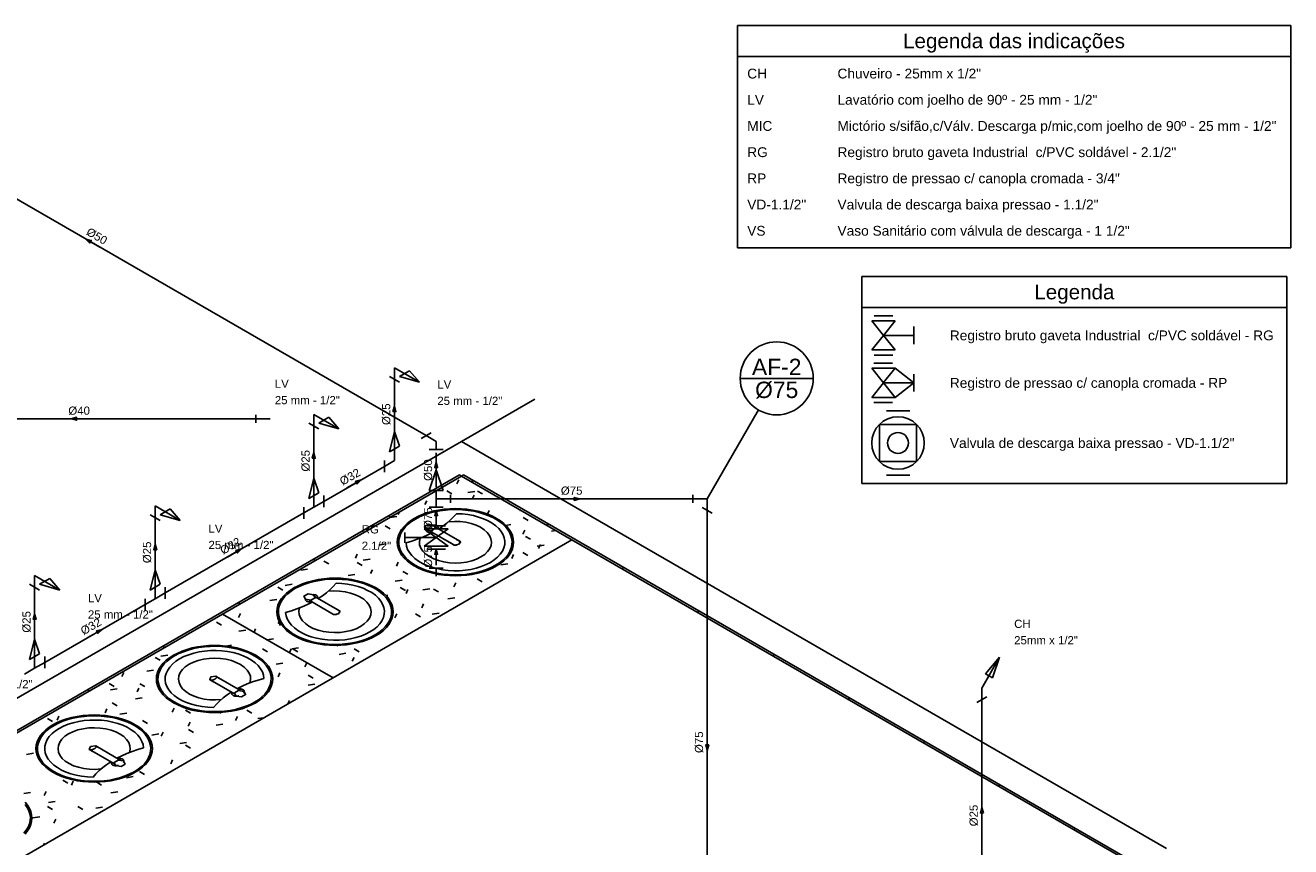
# Model space of a CAD drawing. Header units: metres. Extents: x -81 to 1042, y -541 to 334.
# Tile 4 of 130: x 361 to 379, y -527 to -515. Entities that reach past the tile are written whole.
import ezdxf
from ezdxf.enums import TextEntityAlignment as Align

# ---------------------------------------------------------------- set-up
doc = ezdxf.new("R2010")
doc.units = ezdxf.units.M
for name, color, linetype in [('AF-Colunas', 4, 'Continuous'), ('AF-Conexões', 9, 'Continuous'), ('AF-Conexões_detalhe', 9, 'Continuous'), ('AF-Indicação_coluna', 5, 'Continuous'), ('AF-Sentido_tubo', 9, 'Continuous'), ('AF-Textos_coluna', 7, 'Continuous'), ('AF-Textos_conexão', 7, 'Continuous'), ('AF-Textos_tubo', 7, 'Continuous'), ('AF-Tubos', 4, 'Continuous'), ('AF-Tubos_detalhe', 4, 'Continuous'), ('Arquitetura', 134, 'Continuous'), ('DI-Níveis', 7, 'Continuous'), ('DI-Textos', 7, 'Continuous'), ('DI-Títulos', 3, 'Continuous'), ('Simbolos', 5, 'Continuous')]:
    doc.layers.add(name, color=color, linetype=linetype)
doc.styles.add('Arial', font='arial.ttf', dxfattribs={"height": 0.025})

msp = doc.modelspace()

# ---------------------------------------------------------------- linework, layer by layer
at = {"layer": 'AF-Colunas', "linetype": 'Continuous'}
for p, q in [((370.789, -521.912), (370.789, -521.794)), ((370.993, -521.853), (370.789, -521.853)), ((370.993, -521.853), (370.993, -522.02)), ((371.065, -522.061), (370.921, -521.978))]:
    msp.add_line(p, q, dxfattribs=at)
at = {"layer": 'AF-Conexões', "linetype": 'Continuous'}
for p, q in [((364.502, -520.762), (364.502, -520.644)), ((364.706, -520.703), (364.502, -520.703)), ((366.879, -520.986), (367.023, -520.902)), ((367.096, -521.027), (366.951, -520.944)), ((367.198, -521.145), (366.993, -521.145)), ((367.096, -521.027), (367.096, -521.145)), ((366.993, -521.735), (367.096, -521.436)), ((367.198, -521.735), (367.096, -521.436)), ((366.993, -521.735), (367.198, -521.735)), ((367.096, -521.853), (367.096, -521.735)), ((367.096, -521.853), (367.3, -521.853)), ((367.096, -521.853), (367.096, -521.971)), ((367.3, -521.794), (367.3, -521.912)), ((367.198, -521.971), (366.993, -521.971)), ((366.993, -522.848), (367.198, -522.848)), ((367.096, -522.966), (367.096, -522.848))]:
    msp.add_line(p, q, dxfattribs=at)
at = {"layer": 'AF-Conexões_detalhe', "linetype": 'Continuous'}
for p, q in [((366.567, -520.178), (366.423, -520.095)), ((366.495, -519.97), (366.495, -520.137)), ((366.495, -519.97), (366.856, -520.178)), ((366.567, -520.095), (366.711, -520.012)), ((366.567, -520.095), (366.856, -520.178)), ((366.711, -520.012), (366.856, -520.178)), ((365.335, -520.64), (365.335, -520.806)), ((365.335, -520.64), (365.696, -520.848)), ((365.407, -520.848), (365.263, -520.765)), ((365.407, -520.765), (365.551, -520.681)), ((365.407, -520.765), (365.696, -520.848)), ((365.551, -520.681), (365.696, -520.848)), ((366.423, -521.178), (366.495, -520.887)), ((366.567, -521.095), (366.495, -520.887)), ((366.567, -521.095), (366.423, -521.178)), ((366.495, -521.303), (366.495, -521.137)), ((366.35, -521.303), (366.35, -521.47)), ((366.495, -521.303), (366.35, -521.387)), ((365.263, -521.848), (365.335, -521.556)), ((365.407, -521.765), (365.335, -521.556)), ((365.407, -521.765), (365.263, -521.848)), ((365.335, -521.973), (365.335, -521.806)), ((365.335, -521.973), (365.479, -521.89)), ((365.479, -521.806), (365.479, -521.973)), ((363.127, -522.165), (362.983, -522.081)), ((363.055, -521.956), (363.055, -522.123)), ((363.055, -521.956), (363.416, -522.165)), ((363.127, -522.081), (363.271, -521.998)), ((363.127, -522.081), (363.416, -522.165)), ((363.271, -521.998), (363.416, -522.165)), ((365.191, -521.973), (365.191, -522.14)), ((365.335, -521.973), (365.191, -522.056)), ((361.321, -522.956), (361.321, -523.122)), ((361.321, -522.956), (361.682, -523.164)), ((361.393, -523.081), (361.538, -522.997)), ((361.538, -522.997), (361.682, -523.164)), ((362.983, -523.165), (363.055, -522.873)), ((363.127, -523.081), (363.055, -522.873)), ((361.393, -523.164), (361.249, -523.081)), ((361.393, -523.081), (361.682, -523.164)), ((363.127, -523.081), (362.983, -523.165)), ((363.055, -523.29), (363.055, -523.123)), ((363.199, -523.123), (363.199, -523.29)), ((362.91, -523.29), (362.91, -523.456)), ((363.055, -523.29), (362.91, -523.373)), ((363.055, -523.29), (363.199, -523.206)), ((361.249, -524.164), (361.321, -523.872)), ((361.393, -524.081), (361.321, -523.872)), ((361.393, -524.081), (361.249, -524.164)), ((361.321, -524.289), (361.177, -524.372)), ((361.321, -524.289), (361.321, -524.122)), ((361.321, -524.289), (361.466, -524.206)), ((361.466, -524.122), (361.466, -524.289)), ((374.943, -524.573), (375.198, -524.131)), ((374.994, -524.367), (375.198, -524.131)), ((375.096, -524.426), (375.198, -524.131)), ((375.096, -524.426), (374.994, -524.367)), ((374.943, -524.573), (374.943, -524.74)), ((375.015, -524.698), (374.871, -524.781))]:
    msp.add_line(p, q, dxfattribs=at)
at = {"layer": 'AF-Indicação_coluna'}
for p, q in [((371.468, -520.121), (372.518, -520.121)), ((370.993, -521.853), (371.731, -520.576))]:
    msp.add_line(p, q, dxfattribs=at)
msp.add_circle((371.993, -520.121), 0.525, dxfattribs=at)
at = {"layer": 'AF-Sentido_tubo'}
for points in [[(362.259, -518.235), (362.056, -518.118)], [(366.495, -520.754), (366.495, -520.519)], [(362.079, -520.703), (361.844, -520.703)], [(365.335, -521.424), (365.335, -521.189)], [(367.096, -521.558), (367.096, -521.323)], [(365.813, -521.697), (366.017, -521.579)], [(368.927, -521.853), (369.162, -521.853)], [(367.096, -522.249), (367.096, -522.014)], [(363.055, -522.741), (363.055, -522.505)], [(364.093, -522.69), (364.297, -522.573)], [(367.096, -522.805), (367.096, -522.57)], [(361.321, -523.74), (361.321, -523.505)], [(362.086, -523.848), (362.29, -523.731)], [(370.993, -525.236), (370.993, -525.471)], [(374.943, -526.524), (374.943, -526.289)]]:
    msp.add_lwpolyline(points, dxfattribs=at)
for points in [[(362.056, -518.118), (362.114, -518.177), (362.136, -518.139)], [(366.495, -520.519), (366.473, -520.599), (366.516, -520.599)], [(361.844, -520.703), (361.924, -520.724), (361.924, -520.681)], [(365.335, -521.189), (365.313, -521.269), (365.356, -521.269)], [(367.096, -521.323), (367.074, -521.403), (367.117, -521.403)], [(366.017, -521.579), (365.936, -521.601), (365.958, -521.638)], [(369.162, -521.853), (369.082, -521.832), (369.082, -521.875)], [(367.096, -522.014), (367.074, -522.094), (367.117, -522.094)], [(363.055, -522.505), (363.033, -522.586), (363.076, -522.586)], [(364.297, -522.573), (364.216, -522.594), (364.238, -522.631)], [(367.096, -522.57), (367.074, -522.65), (367.117, -522.65)], [(361.321, -523.505), (361.3, -523.585), (361.343, -523.585)], [(362.29, -523.731), (362.209, -523.752), (362.231, -523.789)], [(370.993, -525.471), (371.015, -525.39), (370.972, -525.39)], [(374.943, -526.289), (374.922, -526.369), (374.965, -526.369)]]:
    msp.add_lwpolyline(points, close=True, dxfattribs=at)
at = {"layer": 'AF-Tubos'}
for p, q in [((366.951, -520.944), (357.364, -515.409)), ((364.539, -520.703), (359.383, -520.703)), ((367.096, -521.686), (367.096, -521.194)), ((367.096, -522.243), (367.096, -522.02)), ((367.096, -522.799), (367.096, -522.576))]:
    msp.add_line(p, q, dxfattribs=at)
at = {"layer": 'AF-Tubos_detalhe'}
for p, q in [((366.495, -521.137), (366.495, -520.137)), ((365.335, -521.806), (365.335, -520.806)), ((365.479, -521.89), (366.35, -521.387)), ((367.262, -521.853), (370.827, -521.853)), ((363.199, -523.206), (365.191, -522.056)), ((370.993, -522.02), (370.993, -528.687)), ((363.055, -523.123), (363.055, -522.123)), ((361.321, -524.122), (361.321, -523.122)), ((361.466, -524.206), (362.91, -523.373)), ((374.943, -528.004), (374.943, -524.74))]:
    msp.add_line(p, q, dxfattribs=at)
at = {"layer": 'Arquitetura'}
for p, q in [((367.459, -521.027), (368.513, -520.418)), ((367.459, -521.027), (347.512, -532.543)), ((377.598, -526.88), (367.459, -521.027)), ((348.349, -532.527), (367.43, -521.51)), ((348.378, -532.543), (367.459, -521.527)), ((367.43, -521.51), (367.459, -521.527)), ((367.459, -521.527), (367.488, -521.51)), ((367.459, -521.527), (377.159, -527.127)), ((377.189, -527.111), (367.488, -521.51)), ((367.319, -521.782), (367.247, -521.74)), ((367.421, -521.581), (367.394, -521.638)), ((367.552, -521.763), (367.65, -521.747)), ((367.601, -521.609), (367.63, -521.592)), ((367.761, -521.783), (367.689, -521.742)), ((366.96, -521.881), (366.934, -521.937)), ((367.64, -521.801), (367.614, -521.857)), ((366.412, -522.098), (366.441, -522.115)), ((366.429, -522.122), (366.528, -522.107)), ((366.564, -522.044), (366.547, -522.08)), ((367.029, -522.029), (367.127, -522.014)), ((367.859, -522.022), (367.834, -522.075)), ((368.209, -521.96), (368.204, -521.968)), ((368.292, -522.019), (368.308, -522.017)), ((366.436, -522.285), (366.364, -522.243)), ((367.437, -522.464), (367.087, -522.262)), ((368.097, -522.235), (368.171, -522.223)), ((368.419, -522.163), (368.347, -522.122)), ((368.684, -522.234), (368.713, -522.217)), ((358.684, -528.427), (369.047, -522.443)), ((365.989, -522.376), (366.004, -522.373)), ((367.35, -522.514), (367, -522.312)), ((368.369, -522.306), (368.343, -522.363)), ((368.451, -522.435), (368.379, -522.393)), ((368.752, -522.319), (368.814, -522.309)), ((365.961, -522.651), (365.934, -522.707)), ((366.27, -522.517), (366.369, -522.502)), ((368.209, -522.652), (368.182, -522.709)), ((368.416, -522.668), (368.344, -522.627)), ((368.549, -522.536), (368.647, -522.521)), ((368.595, -522.512), (368.569, -522.568)), ((365.329, -522.723), (365.359, -522.74)), ((365.553, -522.788), (365.48, -522.747)), ((366.029, -522.81), (365.957, -522.768)), ((366.047, -522.737), (366.145, -522.722)), ((366.55, -522.764), (366.524, -522.821)), ((368.025, -522.802), (368.124, -522.787)), ((365.148, -522.877), (365.247, -522.862)), ((365.828, -522.957), (365.926, -522.942)), ((366.179, -522.872), (366.153, -522.929)), ((366.507, -523.037), (366.606, -523.022)), ((366.69, -522.938), (366.618, -522.897)), ((367.755, -523.047), (367.683, -523.005)), ((369.766, -522.859), (369.795, -522.842)), ((364.891, -523.167), (364.819, -523.125)), ((364.924, -523.097), (365.024, -523.082)), ((366.653, -523.17), (366.58, -523.128)), ((366.689, -523.159), (366.662, -523.216)), ((366.903, -523.162), (367.002, -523.147)), ((367.129, -523.192), (367.056, -523.15)), ((367.376, -523.062), (367.349, -523.119)), ((364.247, -523.348), (364.276, -523.365)), ((364.705, -523.316), (364.804, -523.301)), ((365.619, -523.514), (365.269, -523.312)), ((365.705, -523.464), (365.355, -523.262)), ((366.372, -523.243), (366.402, -523.239)), ((366.915, -523.362), (366.889, -523.419)), ((367.264, -523.292), (367.362, -523.276)), ((365.612, -524.427), (364.024, -523.51)), ((364.281, -523.502), (364.254, -523.558)), ((366.528, -523.505), (366.502, -523.562)), ((366.872, -523.55), (366.799, -523.508)), ((367.04, -523.512), (367.139, -523.496)), ((370.849, -523.484), (370.878, -523.467)), ((364.008, -523.67), (363.936, -523.628)), ((364.259, -523.757), (364.358, -523.742)), ((364.499, -523.723), (364.477, -523.772)), ((364.866, -523.659), (364.816, -523.63)), ((364.857, -523.644), (364.844, -523.673)), ((364.477, -523.772), (364.473, -523.78)), ((364.655, -523.882), (364.664, -523.88)), ((364.663, -523.879), (364.757, -523.864)), ((363.137, -524.117), (363.236, -524.101)), ((363.164, -523.973), (363.194, -523.99)), ((364.076, -523.971), (364.154, -523.959)), ((364.669, -524.052), (364.597, -524.01)), ((364.984, -524.064), (364.982, -524.068)), ((365.008, -524.012), (364.984, -524.064)), ((365.019, -524.009), (365.117, -523.994)), ((365.108, -524.052), (365.036, -524.01)), ((365.675, -523.959), (365.669, -523.97)), ((365.699, -524.09), (365.797, -524.074)), ((365.989, -524.053), (365.916, -524.012)), ((371.931, -524.109), (371.96, -524.092)), ((363.124, -524.173), (363.053, -524.132)), ((364.792, -524.231), (364.891, -524.216)), ((365.236, -524.212), (365.209, -524.27)), ((365.915, -524.132), (365.889, -524.189)), ((362.602, -524.352), (362.575, -524.408)), ((362.934, -524.333), (363.032, -524.318)), ((363.844, -524.456), (364.194, -524.658)), ((363.93, -524.406), (364.28, -524.608)), ((364.848, -524.357), (364.821, -524.414)), ((365.327, -524.432), (365.255, -524.39)), ((362.082, -524.598), (362.111, -524.615)), ((362.464, -524.552), (362.391, -524.51)), ((362.41, -524.6), (362.509, -524.584)), ((362.82, -524.573), (362.794, -524.63)), ((362.905, -524.553), (362.833, -524.512)), ((365.253, -524.531), (365.351, -524.516)), ((362.507, -524.83), (362.434, -524.788)), ((362.771, -524.729), (362.869, -524.714)), ((364.985, -524.752), (364.963, -524.802)), ((365.053, -524.747), (365.058, -524.747)), ((373.014, -524.734), (373.043, -524.717)), ((361.58, -525.055), (361.508, -525.013)), ((361.669, -524.976), (361.643, -525.033)), ((362.359, -524.873), (362.334, -524.93)), ((362.548, -524.949), (362.646, -524.934)), ((363.328, -524.864), (363.301, -524.921)), ((363.564, -524.933), (363.491, -524.892)), ((364.005, -524.935), (363.987, -524.924)), ((364.236, -524.982), (364.209, -525.04)), ((364.444, -524.935), (364.372, -524.893)), ((364.53, -525.013), (364.619, -525)), ((362.946, -525.083), (362.874, -525.042)), ((363.556, -525.063), (363.53, -525.12)), ((363.607, -525.212), (363.534, -525.17)), ((363.93, -525.107), (364.029, -525.091)), ((363.008, -525.249), (363.106, -525.234)), ((363.167, -525.21), (363.14, -525.267)), ((363.408, -525.372), (363.506, -525.357)), ((374.096, -525.359), (374.125, -525.342)), ((361.205, -525.527), (361.304, -525.512)), ((362.112, -525.456), (362.462, -525.658)), ((362.199, -525.406), (362.549, -525.608)), ((363.56, -525.438), (363.489, -525.397)), ((363.304, -525.605), (363.279, -525.662)), ((361.797, -525.94), (361.724, -525.898)), ((361.877, -525.913), (361.85, -525.971)), ((362.284, -525.968), (362.213, -525.927)), ((362.535, -525.879), (362.53, -525.89)), ((362.641, -525.862), (362.74, -525.847)), ((362.899, -525.817), (362.828, -525.775)), ((363.271, -525.778), (363.269, -525.777)), ((361.163, -526.091), (361.261, -526.076)), ((361.486, -526.063), (361.459, -526.12)), ((362.418, -526.082), (362.517, -526.067)), ((362.774, -526.055), (362.769, -526.068)), ((375.179, -525.984), (375.208, -525.967)), ((361.578, -526.32), (361.505, -526.278)), ((361.519, -526.221), (361.618, -526.206)), ((362.016, -526.32), (361.944, -526.278)), ((362.199, -526.302), (362.297, -526.286)), ((361.295, -526.441), (361.394, -526.426)), ((361.624, -526.457), (361.598, -526.515)), ((376.261, -526.609), (376.29, -526.592)), ((361.464, -526.804), (361.452, -526.828))]:
    msp.add_line(p, q, dxfattribs=at)
for points in [[(367.964, -522.135), (367.904, -522.103), (367.838, -522.075), (367.767, -522.051), (367.693, -522.031), (367.615, -522.014), (367.536, -522.003), (367.454, -521.996), (367.373, -521.994), (367.29, -521.996), (367.209, -522.003), (367.129, -522.014), (367.053, -522.031), (366.978, -522.051), (366.908, -522.075), (366.842, -522.103), (366.781, -522.135), (366.726, -522.171), (366.677, -522.208), (366.634, -522.249), (366.599, -522.292), (366.572, -522.337), (366.552, -522.382), (366.539, -522.43), (366.536, -522.477), (366.539, -522.524), (366.552, -522.571), (366.572, -522.617), (366.599, -522.662), (366.634, -522.705), (366.677, -522.745), (366.726, -522.783), (366.781, -522.818)], [(367.949, -522.809), (368.004, -522.774), (368.053, -522.736), (368.094, -522.695), (368.129, -522.652), (368.156, -522.607), (368.174, -522.56), (368.185, -522.512), (368.187, -522.465), (368.181, -522.417), (368.166, -522.371), (368.144, -522.325), (368.113, -522.281), (368.074, -522.238), (368.029, -522.198), (367.977, -522.162), (367.919, -522.128), (367.854, -522.097), (367.786, -522.072), (367.713, -522.05), (367.636, -522.032), (367.557, -522.019), (367.475, -522.011), (367.394, -522.007), (367.311, -522.008), (367.229, -522.014), (367.149, -522.025), (367.07, -522.04), (366.995, -522.06), (366.924, -522.084), (366.858, -522.112), (366.797, -522.144)], [(367.132, -522.287), (367.192, -522.247), (367.249, -522.205), (367.299, -522.161), (367.346, -522.114), (367.388, -522.067)], [(367.875, -522.767), (367.93, -522.732), (367.978, -522.692), (368.017, -522.65), (368.048, -522.605), (368.069, -522.559), (368.081, -522.512), (368.083, -522.464), (368.075, -522.416), (368.059, -522.369), (368.032, -522.324), (367.997, -522.281), (367.953, -522.24), (367.901, -522.202), (367.842, -522.169), (367.777, -522.139), (367.706, -522.115), (367.63, -522.095), (367.552, -522.08), (367.47, -522.071), (367.388, -522.067)], [(366.797, -522.144), (366.741, -522.18), (366.693, -522.218), (366.651, -522.259), (366.616, -522.302), (366.589, -522.347), (366.571, -522.394), (366.56, -522.441), (366.559, -522.489), (366.564, -522.537), (366.579, -522.583), (366.602, -522.629), (366.633, -522.673), (366.671, -522.716), (366.716, -522.755), (366.769, -522.792), (366.827, -522.826), (366.89, -522.856), (366.959, -522.882), (367.033, -522.904), (367.109, -522.922), (367.189, -522.935), (367.269, -522.943), (367.352, -522.947), (367.434, -522.946), (367.516, -522.94), (367.597, -522.929), (367.674, -522.913), (367.749, -522.894), (367.821, -522.87), (367.888, -522.842), (367.949, -522.809)], [(366.781, -522.818), (366.842, -522.851), (366.908, -522.878), (366.978, -522.903), (367.053, -522.923), (367.129, -522.939), (367.209, -522.951), (367.29, -522.957), (367.373, -522.96), (367.454, -522.957), (367.536, -522.951), (367.615, -522.939), (367.693, -522.923), (367.767, -522.903), (367.838, -522.878), (367.904, -522.851), (367.964, -522.818), (368.019, -522.783), (368.069, -522.745), (368.111, -522.705), (368.146, -522.662), (368.174, -522.617), (368.194, -522.571), (368.205, -522.524), (368.209, -522.477), (368.205, -522.43), (368.194, -522.382), (368.174, -522.337), (368.146, -522.292), (368.111, -522.249), (368.069, -522.208), (368.019, -522.171), (367.964, -522.135)], [(366.863, -522.421), (366.854, -522.467), (366.858, -522.516), (366.875, -522.562), (366.904, -522.607), (366.946, -522.647), (366.999, -522.684), (367.06, -522.716), (367.129, -522.742), (367.205, -522.761), (367.285, -522.772), (367.368, -522.777), (367.449, -522.773), (367.53, -522.762), (367.606, -522.744), (367.677, -522.72), (367.739, -522.689), (367.794, -522.652), (367.836, -522.612), (367.867, -522.567), (367.886, -522.522), (367.892, -522.474), (367.884, -522.427), (367.864, -522.38), (367.831, -522.337), (367.787, -522.297), (367.732, -522.261), (367.669, -522.231), (367.597, -522.207), (367.52, -522.19), (367.439, -522.18), (367.357, -522.177), (367.275, -522.182)], [(367.064, -522.232), (366.984, -522.219), (366.927, -522.252), (366.948, -522.298)], [(366.947, -522.289), (366.946, -522.294), (366.945, -522.299), (366.946, -522.304), (366.949, -522.309), (366.952, -522.314), (366.956, -522.319), (366.963, -522.323)], [(366.948, -522.298), (367.027, -522.311), (367.084, -522.277), (367.064, -522.232)], [(367.107, -522.24), (367.099, -522.237), (367.091, -522.234), (367.083, -522.232), (367.074, -522.231), (367.064, -522.23), (367.055, -522.231), (367.047, -522.231)], [(367.114, -522.288), (367.118, -522.284), (367.12, -522.28), (367.122, -522.275), (367.123, -522.27), (367.124, -522.265), (367.123, -522.259), (367.121, -522.254), (367.118, -522.249), (367.113, -522.244), (367.107, -522.24)], [(366.662, -522.486), (366.745, -522.462), (366.824, -522.435), (366.902, -522.405), (366.975, -522.372), (367.045, -522.337)], [(366.963, -522.323), (366.969, -522.327), (366.978, -522.33), (366.987, -522.332), (366.996, -522.332), (367.005, -522.333), (367.014, -522.332), (367.023, -522.332), (367.031, -522.331), (367.039, -522.33), (367.046, -522.328)], [(367.35, -522.514), (367.355, -522.516), (367.36, -522.517), (367.365, -522.518), (367.37, -522.518), (367.376, -522.517), (367.381, -522.517), (367.386, -522.517), (367.39, -522.515), (367.394, -522.514), (367.398, -522.513), (367.401, -522.512), (367.404, -522.511), (367.407, -522.51), (367.409, -522.508), (367.412, -522.507), (367.414, -522.506), (367.417, -522.505), (367.419, -522.503), (367.421, -522.502), (367.424, -522.501), (367.425, -522.5), (367.427, -522.498), (367.429, -522.497), (367.431, -522.495), (367.434, -522.493), (367.435, -522.492), (367.437, -522.489), (367.439, -522.487), (367.441, -522.484), (367.442, -522.482), (367.444, -522.479), (367.444, -522.476), (367.444, -522.472), (367.443, -522.469), (367.44, -522.467), (367.437, -522.464)], [(367.424, -522.507), (367.442, -522.466), (367.389, -522.437)], [(366.662, -522.486), (366.669, -522.533), (366.685, -522.58), (366.71, -522.626), (366.745, -522.669), (366.788, -522.71), (366.839, -522.748), (366.898, -522.782), (366.962, -522.812), (367.033, -522.837), (367.108, -522.857), (367.186, -522.872), (367.268, -522.882), (367.35, -522.887), (367.433, -522.886), (367.515, -522.879), (367.595, -522.867), (367.672, -522.849), (367.745, -522.827), (367.814, -522.799), (367.875, -522.767)], [(367.302, -522.487), (367.353, -522.517), (367.424, -522.507)], [(366.233, -523.135), (366.172, -523.103), (366.105, -523.075), (366.035, -523.051), (365.961, -523.031), (365.884, -523.014), (365.804, -523.003), (365.723, -522.996), (365.64, -522.994), (365.559, -522.996), (365.478, -523.003), (365.398, -523.014), (365.32, -523.031), (365.246, -523.051), (365.175, -523.075), (365.109, -523.103), (365.049, -523.135), (364.994, -523.171), (364.944, -523.208), (364.903, -523.249), (364.868, -523.292), (364.839, -523.337), (364.819, -523.382), (364.808, -523.43), (364.804, -523.477), (364.808, -523.524), (364.819, -523.571), (364.839, -523.617), (364.868, -523.662), (364.903, -523.705), (364.944, -523.745), (364.994, -523.783), (365.049, -523.818)], [(366.217, -523.809), (366.272, -523.774), (366.321, -523.736), (366.363, -523.695), (366.397, -523.652), (366.424, -523.607), (366.443, -523.56), (366.453, -523.512), (366.455, -523.465), (366.449, -523.417), (366.434, -523.371), (366.411, -523.325), (366.381, -523.281), (366.343, -523.238), (366.297, -523.198), (366.245, -523.162), (366.187, -523.128), (366.123, -523.097), (366.054, -523.072), (365.981, -523.05), (365.904, -523.032), (365.824, -523.019), (365.744, -523.011), (365.661, -523.007), (365.579, -523.008), (365.497, -523.014), (365.417, -523.025), (365.339, -523.04), (365.264, -523.06), (365.193, -523.084), (365.126, -523.112), (365.064, -523.144)], [(365.064, -523.144), (365.009, -523.18), (364.96, -523.218), (364.919, -523.259), (364.884, -523.302), (364.858, -523.347), (364.839, -523.394), (364.829, -523.441), (364.826, -523.489), (364.833, -523.537), (364.847, -523.583), (364.87, -523.629), (364.9, -523.673), (364.939, -523.716), (364.984, -523.755), (365.036, -523.792), (365.094, -523.826), (365.159, -523.856), (365.228, -523.882), (365.3, -523.904), (365.377, -523.922), (365.456, -523.935), (365.538, -523.943), (365.62, -523.947), (365.703, -523.946), (365.784, -523.94), (365.864, -523.929), (365.943, -523.913), (366.018, -523.894), (366.089, -523.87), (366.155, -523.842), (366.217, -523.809)], [(365.049, -523.818), (365.109, -523.851), (365.175, -523.878), (365.246, -523.903), (365.32, -523.923), (365.398, -523.939), (365.478, -523.951), (365.559, -523.957), (365.64, -523.96), (365.723, -523.957), (365.804, -523.951), (365.884, -523.939), (365.961, -523.923), (366.035, -523.903), (366.105, -523.878), (366.172, -523.851), (366.233, -523.818), (366.288, -523.783), (366.336, -523.745), (366.379, -523.705), (366.414, -523.662), (366.441, -523.617), (366.461, -523.571), (366.474, -523.524), (366.478, -523.477), (366.474, -523.43), (366.461, -523.382), (366.441, -523.337), (366.414, -523.292), (366.379, -523.249), (366.336, -523.208), (366.288, -523.171), (366.233, -523.135)], [(365.131, -523.421), (365.122, -523.467), (365.126, -523.516), (365.143, -523.562), (365.173, -523.607), (365.214, -523.647), (365.266, -523.684), (365.328, -523.716), (365.398, -523.742), (365.474, -523.761), (365.554, -523.772), (365.635, -523.777), (365.718, -523.773), (365.798, -523.762), (365.874, -523.744), (365.945, -523.72), (366.008, -523.689), (366.061, -523.652), (366.104, -523.612), (366.135, -523.567), (366.154, -523.522), (366.159, -523.474), (366.152, -523.427), (366.132, -523.38), (366.099, -523.337), (366.055, -523.297), (366, -523.261), (365.936, -523.231), (365.865, -523.207), (365.788, -523.19), (365.707, -523.18), (365.625, -523.177), (365.543, -523.182)], [(365.399, -523.287), (365.46, -523.247), (365.516, -523.205), (365.568, -523.161), (365.614, -523.114), (365.655, -523.067)], [(366.143, -523.767), (366.199, -523.732), (366.246, -523.692), (366.285, -523.65), (366.315, -523.605), (366.337, -523.559), (366.349, -523.512), (366.351, -523.464), (366.344, -523.416), (366.326, -523.369), (366.3, -523.324), (366.264, -523.281), (366.221, -523.24), (366.169, -523.202), (366.11, -523.169), (366.044, -523.139), (365.974, -523.115), (365.899, -523.095), (365.819, -523.08), (365.739, -523.071), (365.655, -523.067)], [(364.93, -523.486), (365.013, -523.462), (365.093, -523.435), (365.169, -523.405), (365.243, -523.372), (365.313, -523.337)], [(365.331, -523.232), (365.253, -523.219), (365.194, -523.252), (365.216, -523.298)], [(365.215, -523.289), (365.214, -523.294), (365.214, -523.299), (365.214, -523.304), (365.216, -523.309), (365.219, -523.314), (365.224, -523.319), (365.23, -523.323)], [(365.216, -523.298), (365.294, -523.311), (365.353, -523.277), (365.331, -523.232)], [(365.23, -523.323), (365.238, -523.327), (365.246, -523.33), (365.254, -523.332), (365.264, -523.332), (365.273, -523.333), (365.282, -523.332), (365.29, -523.332), (365.299, -523.331), (365.307, -523.33), (365.314, -523.328)], [(365.374, -523.24), (365.368, -523.237), (365.359, -523.234), (365.35, -523.232), (365.342, -523.231), (365.333, -523.23), (365.324, -523.231), (365.315, -523.231)], [(365.383, -523.288), (365.385, -523.284), (365.388, -523.28), (365.39, -523.275), (365.391, -523.27), (365.391, -523.265), (365.391, -523.259), (365.389, -523.254), (365.385, -523.249), (365.381, -523.244), (365.374, -523.24)], [(364.93, -523.486), (364.937, -523.533), (364.953, -523.58), (364.979, -523.626), (365.013, -523.669), (365.056, -523.71), (365.107, -523.748), (365.165, -523.782), (365.23, -523.812), (365.3, -523.837), (365.375, -523.857), (365.454, -523.872), (365.535, -523.882), (365.618, -523.887), (365.701, -523.886), (365.783, -523.879), (365.863, -523.867), (365.94, -523.849), (366.014, -523.827), (366.081, -523.799), (366.143, -523.767)], [(365.57, -523.487), (365.621, -523.517), (365.692, -523.507)], [(365.619, -523.514), (365.623, -523.516), (365.628, -523.517), (365.633, -523.518), (365.639, -523.518), (365.644, -523.517), (365.649, -523.517), (365.654, -523.517), (365.658, -523.515), (365.662, -523.514), (365.665, -523.513), (365.669, -523.512), (365.672, -523.511), (365.674, -523.51), (365.678, -523.508), (365.68, -523.507), (365.683, -523.506), (365.684, -523.505), (365.687, -523.503), (365.689, -523.502), (365.691, -523.501), (365.694, -523.5), (365.695, -523.498), (365.697, -523.497), (365.699, -523.495), (365.701, -523.493), (365.704, -523.492), (365.705, -523.489), (365.707, -523.487), (365.709, -523.484), (365.71, -523.482), (365.711, -523.479), (365.712, -523.476), (365.712, -523.472), (365.71, -523.469), (365.709, -523.467), (365.705, -523.464)], [(365.692, -523.507), (365.71, -523.466), (365.657, -523.437)], [(364.5, -524.102), (364.439, -524.07), (364.374, -524.042), (364.303, -524.017), (364.229, -523.997), (364.151, -523.981), (364.072, -523.97), (363.99, -523.962), (363.909, -523.96), (363.826, -523.962), (363.745, -523.97), (363.665, -523.981), (363.588, -523.997), (363.514, -524.017), (363.444, -524.042), (363.378, -524.07), (363.317, -524.102), (363.261, -524.137), (363.213, -524.175), (363.17, -524.216), (363.135, -524.258), (363.108, -524.303), (363.088, -524.349), (363.075, -524.396), (363.071, -524.443), (363.075, -524.491), (363.088, -524.537), (363.108, -524.584), (363.135, -524.628), (363.17, -524.672), (363.213, -524.712), (363.261, -524.75), (363.317, -524.785)], [(363.333, -524.111), (363.277, -524.147), (363.229, -524.185), (363.186, -524.226), (363.152, -524.269), (363.125, -524.314), (363.107, -524.361), (363.096, -524.407), (363.094, -524.456), (363.1, -524.503), (363.115, -524.55), (363.138, -524.596), (363.169, -524.64), (363.206, -524.682), (363.252, -524.722), (363.304, -524.759), (363.362, -524.792), (363.426, -524.822), (363.495, -524.849), (363.569, -524.871), (363.645, -524.888), (363.724, -524.902), (363.805, -524.91), (363.888, -524.913), (363.97, -524.912), (364.052, -524.907), (364.133, -524.896), (364.21, -524.88), (364.285, -524.86), (364.357, -524.836), (364.423, -524.808), (364.484, -524.776)], [(363.317, -524.785), (363.378, -524.817), (363.444, -524.845), (363.514, -524.87), (363.588, -524.89), (363.665, -524.906), (363.745, -524.917), (363.826, -524.924), (363.909, -524.927), (363.99, -524.924), (364.072, -524.917), (364.151, -524.906), (364.229, -524.89), (364.303, -524.87), (364.374, -524.845), (364.439, -524.817), (364.5, -524.785), (364.555, -524.75), (364.604, -524.712), (364.646, -524.672), (364.682, -524.628), (364.709, -524.584), (364.729, -524.537), (364.741, -524.491), (364.745, -524.443), (364.741, -524.396), (364.729, -524.349), (364.709, -524.303), (364.682, -524.258), (364.646, -524.216), (364.604, -524.175), (364.555, -524.137), (364.5, -524.102)], [(364.484, -524.776), (364.539, -524.741), (364.589, -524.702), (364.63, -524.661), (364.664, -524.618), (364.691, -524.572), (364.71, -524.527), (364.72, -524.479), (364.723, -524.432), (364.716, -524.384), (364.702, -524.337), (364.679, -524.292), (364.649, -524.247), (364.61, -524.205), (364.565, -524.165), (364.513, -524.128), (364.454, -524.094), (364.39, -524.064), (364.322, -524.038), (364.249, -524.016), (364.172, -523.998), (364.093, -523.985), (364.011, -523.977), (363.929, -523.973), (363.847, -523.975), (363.764, -523.981), (363.684, -523.992), (363.606, -524.007), (363.531, -524.027), (363.46, -524.051), (363.394, -524.079), (363.333, -524.111)], [(364.619, -524.435), (364.612, -524.387), (364.596, -524.34), (364.57, -524.295), (364.536, -524.251), (364.493, -524.21), (364.442, -524.172), (364.384, -524.138), (364.319, -524.108), (364.249, -524.083), (364.174, -524.062), (364.094, -524.047), (364.014, -524.037), (363.931, -524.033), (363.848, -524.035), (363.766, -524.042), (363.686, -524.054), (363.609, -524.072), (363.536, -524.094), (363.468, -524.122), (363.406, -524.153)], [(363.406, -524.153), (363.351, -524.189), (363.304, -524.228), (363.264, -524.271), (363.234, -524.315), (363.212, -524.362), (363.2, -524.408), (363.198, -524.457), (363.205, -524.504), (363.223, -524.551), (363.249, -524.597), (363.284, -524.64), (363.329, -524.681), (363.38, -524.717), (363.439, -524.752), (363.504, -524.781), (363.575, -524.806), (363.65, -524.826), (363.729, -524.841), (363.811, -524.85), (363.894, -524.853)], [(364.418, -524.5), (364.427, -524.452), (364.423, -524.405), (364.406, -524.358), (364.376, -524.314), (364.335, -524.272), (364.283, -524.236), (364.221, -524.204), (364.151, -524.178), (364.076, -524.16), (363.996, -524.148), (363.914, -524.144), (363.831, -524.147), (363.751, -524.158), (363.674, -524.176), (363.604, -524.201), (363.541, -524.232), (363.488, -524.267), (363.445, -524.308), (363.414, -524.352), (363.395, -524.399), (363.389, -524.447), (363.397, -524.494), (363.417, -524.54), (363.449, -524.584), (363.494, -524.624), (363.549, -524.66), (363.613, -524.69), (363.684, -524.713), (363.761, -524.731), (363.842, -524.741), (363.924, -524.743), (364.006, -524.737)], [(363.857, -524.414), (363.839, -524.455), (363.892, -524.484)], [(363.844, -524.456), (363.848, -524.458), (363.853, -524.459), (363.859, -524.46), (363.864, -524.46), (363.869, -524.46), (363.874, -524.459), (363.879, -524.458), (363.883, -524.457), (363.887, -524.456), (363.891, -524.455), (363.894, -524.454), (363.897, -524.452), (363.9, -524.452), (363.903, -524.451), (363.905, -524.449), (363.908, -524.448), (363.91, -524.447), (363.912, -524.446), (363.914, -524.444), (363.916, -524.443), (363.919, -524.442), (363.92, -524.44), (363.923, -524.438), (363.924, -524.437), (363.926, -524.435), (363.929, -524.433), (363.93, -524.431), (363.932, -524.429), (363.934, -524.427), (363.935, -524.423), (363.936, -524.421), (363.937, -524.417), (363.937, -524.415), (363.936, -524.412), (363.934, -524.408), (363.93, -524.406)], [(363.979, -524.434), (363.929, -524.403), (363.857, -524.414)], [(364.619, -524.435), (364.536, -524.459), (364.456, -524.486), (364.379, -524.515), (364.306, -524.547), (364.236, -524.582)], [(364.149, -524.632), (364.089, -524.673), (364.033, -524.716), (363.981, -524.76), (363.935, -524.806), (363.894, -524.853)], [(364.159, -524.646), (364.158, -524.651), (364.158, -524.656), (364.159, -524.662), (364.16, -524.667), (364.164, -524.672), (364.169, -524.676), (364.174, -524.68)], [(364.333, -524.622), (364.254, -524.61), (364.196, -524.643), (364.218, -524.688)], [(364.218, -524.688), (364.296, -524.701), (364.354, -524.667), (364.333, -524.622)], [(364.319, -524.597), (364.311, -524.593), (364.304, -524.591), (364.294, -524.589), (364.285, -524.587), (364.276, -524.587), (364.268, -524.587), (364.259, -524.588)], [(364.327, -524.645), (364.329, -524.641), (364.332, -524.637), (364.334, -524.632), (364.335, -524.627), (364.335, -524.622), (364.334, -524.617), (364.333, -524.611), (364.329, -524.606), (364.324, -524.601), (364.319, -524.597)], [(364.174, -524.68), (364.182, -524.684), (364.189, -524.687), (364.199, -524.688), (364.208, -524.69), (364.217, -524.69), (364.226, -524.69), (364.234, -524.689), (364.243, -524.688), (364.25, -524.687), (364.258, -524.685)], [(362.768, -525.102), (362.707, -525.07), (362.641, -525.042), (362.571, -525.017), (362.497, -524.997), (362.419, -524.981), (362.339, -524.97), (362.259, -524.962), (362.176, -524.96), (362.094, -524.962), (362.013, -524.97), (361.934, -524.981), (361.856, -524.997), (361.782, -525.017), (361.711, -525.042), (361.645, -525.07), (361.584, -525.102), (361.529, -525.137), (361.48, -525.175), (361.439, -525.216), (361.403, -525.258), (361.375, -525.303), (361.355, -525.349), (361.344, -525.396), (361.339, -525.443), (361.344, -525.491), (361.355, -525.537), (361.375, -525.584), (361.403, -525.628), (361.439, -525.672), (361.48, -525.712), (361.529, -525.75), (361.584, -525.785)], [(362.752, -525.776), (362.808, -525.741), (362.856, -525.702), (362.899, -525.661), (362.933, -525.618), (362.959, -525.572), (362.978, -525.527), (362.989, -525.479), (362.99, -525.432), (362.984, -525.384), (362.969, -525.337), (362.947, -525.292), (362.916, -525.247), (362.879, -525.205), (362.833, -525.165), (362.781, -525.128), (362.723, -525.094), (362.659, -525.064), (362.589, -525.038), (362.516, -525.016), (362.439, -524.998), (362.36, -524.985), (362.279, -524.977), (362.197, -524.973), (362.114, -524.975), (362.033, -524.981), (361.952, -524.992), (361.874, -525.007), (361.799, -525.027), (361.728, -525.051), (361.662, -525.079), (361.6, -525.111)], [(361.6, -525.111), (361.545, -525.147), (361.496, -525.185), (361.454, -525.226), (361.42, -525.269), (361.394, -525.314), (361.374, -525.361), (361.364, -525.407), (361.362, -525.456), (361.369, -525.503), (361.383, -525.55), (361.405, -525.596), (361.436, -525.64), (361.474, -525.682), (361.519, -525.722), (361.572, -525.759), (361.63, -525.792), (361.694, -525.822), (361.763, -525.849), (361.836, -525.871), (361.913, -525.888), (361.992, -525.902), (362.074, -525.91), (362.156, -525.913), (362.238, -525.912), (362.32, -525.907), (362.4, -525.896), (362.479, -525.88), (362.554, -525.86), (362.624, -525.836), (362.691, -525.808), (362.752, -525.776)], [(361.674, -525.153), (361.619, -525.189), (361.571, -525.228), (361.532, -525.271), (361.501, -525.315), (361.48, -525.362), (361.469, -525.408), (361.466, -525.457), (361.474, -525.504), (361.49, -525.551), (361.517, -525.597), (361.552, -525.64), (361.596, -525.681), (361.648, -525.717), (361.707, -525.752), (361.772, -525.781), (361.843, -525.806), (361.919, -525.826), (361.997, -525.841), (362.079, -525.85), (362.161, -525.853)], [(361.584, -525.785), (361.645, -525.817), (361.711, -525.845), (361.782, -525.87), (361.856, -525.89), (361.934, -525.906), (362.013, -525.917), (362.094, -525.924), (362.176, -525.927), (362.259, -525.924), (362.339, -525.917), (362.419, -525.906), (362.497, -525.89), (362.571, -525.87), (362.641, -525.845), (362.707, -525.817), (362.768, -525.785), (362.824, -525.75), (362.872, -525.712), (362.914, -525.672), (362.949, -525.628), (362.977, -525.584), (362.997, -525.537), (363.009, -525.491), (363.014, -525.443), (363.009, -525.396), (362.997, -525.349), (362.977, -525.303), (362.949, -525.258), (362.914, -525.216), (362.872, -525.175), (362.824, -525.137), (362.768, -525.102)], [(362.686, -525.5), (362.695, -525.452), (362.691, -525.405), (362.674, -525.358), (362.644, -525.314), (362.603, -525.272), (362.55, -525.236), (362.489, -525.204), (362.419, -525.178), (362.344, -525.16), (362.264, -525.148), (362.182, -525.144), (362.099, -525.147), (362.019, -525.158), (361.943, -525.176), (361.872, -525.201), (361.809, -525.232), (361.756, -525.267), (361.713, -525.308), (361.682, -525.352), (361.663, -525.399), (361.657, -525.447), (361.664, -525.494), (361.685, -525.54), (361.718, -525.584), (361.762, -525.624), (361.817, -525.66), (361.88, -525.69), (361.952, -525.713), (362.029, -525.731), (362.109, -525.741), (362.192, -525.743), (362.274, -525.737)], [(362.887, -525.435), (362.88, -525.387), (362.864, -525.34), (362.839, -525.295), (362.804, -525.251), (362.761, -525.21), (362.709, -525.172), (362.651, -525.138), (362.587, -525.108), (362.516, -525.083), (362.441, -525.062), (362.363, -525.047), (362.282, -525.037), (362.199, -525.033), (362.116, -525.035), (362.034, -525.042), (361.954, -525.054), (361.877, -525.072), (361.804, -525.094), (361.736, -525.122), (361.674, -525.153)], [(362.125, -525.414), (362.107, -525.455), (362.16, -525.484)], [(362.112, -525.456), (362.116, -525.458), (362.121, -525.459), (362.126, -525.46), (362.132, -525.46), (362.137, -525.46), (362.142, -525.459), (362.147, -525.458), (362.151, -525.457), (362.155, -525.456), (362.159, -525.455), (362.162, -525.454), (362.165, -525.452), (362.168, -525.452), (362.17, -525.451), (362.173, -525.449), (362.175, -525.448), (362.178, -525.447), (362.18, -525.446), (362.182, -525.444), (362.184, -525.443), (362.186, -525.442), (362.189, -525.44), (362.19, -525.438), (362.193, -525.437), (362.194, -525.435), (362.196, -525.433), (362.199, -525.431), (362.2, -525.429), (362.202, -525.427), (362.204, -525.423), (362.204, -525.421), (362.205, -525.417), (362.204, -525.415), (362.204, -525.412), (362.202, -525.408), (362.199, -525.406)], [(362.247, -525.434), (362.196, -525.403), (362.125, -525.414)], [(362.887, -525.435), (362.804, -525.459), (362.724, -525.486), (362.648, -525.515), (362.574, -525.547), (362.504, -525.582)], [(362.418, -525.632), (362.357, -525.673), (362.301, -525.716), (362.249, -525.76), (362.203, -525.806), (362.161, -525.853)], [(362.427, -525.646), (362.426, -525.651), (362.425, -525.656), (362.426, -525.662), (362.429, -525.667), (362.432, -525.672), (362.436, -525.676), (362.442, -525.68)], [(362.442, -525.68), (362.449, -525.684), (362.458, -525.687), (362.467, -525.688), (362.475, -525.69), (362.484, -525.69), (362.494, -525.69), (362.503, -525.689), (362.511, -525.688), (362.519, -525.687), (362.526, -525.685)], [(362.601, -525.622), (362.522, -525.61), (362.464, -525.643), (362.485, -525.688)], [(362.485, -525.688), (362.564, -525.701), (362.622, -525.667), (362.601, -525.622)], [(362.587, -525.597), (362.579, -525.593), (362.571, -525.591), (362.563, -525.589), (362.554, -525.587), (362.544, -525.587), (362.535, -525.587), (362.527, -525.588)], [(362.594, -525.645), (362.598, -525.641), (362.6, -525.637), (362.602, -525.632), (362.603, -525.627), (362.604, -525.622), (362.603, -525.617), (362.601, -525.611), (362.598, -525.606), (362.593, -525.601), (362.587, -525.597)], [(361.166, -526.661), (361.201, -526.618), (361.228, -526.572), (361.246, -526.527), (361.256, -526.479), (361.259, -526.432), (361.252, -526.384), (361.238, -526.337), (361.215, -526.292), (361.184, -526.247)], [(361.183, -526.672), (361.218, -526.628), (361.245, -526.584), (361.265, -526.537), (361.277, -526.491), (361.281, -526.443), (361.277, -526.396), (361.265, -526.349), (361.245, -526.303), (361.218, -526.258), (361.183, -526.216)]]:
    msp.add_lwpolyline(points, dxfattribs=at)
at = {"layer": 'DI-Níveis', "linetype": 'Continuous'}
for p, q in [((371.428, -515.046), (379.385, -515.046)), ((371.428, -515.046), (371.428, -518.246)), ((379.385, -515.046), (379.385, -518.246)), ((371.428, -515.493), (379.385, -515.493)), ((371.428, -518.246), (379.385, -518.246)), ((373.218, -518.656), (379.329, -518.656)), ((373.218, -518.656), (373.218, -521.631)), ((379.329, -518.656), (379.329, -521.631)), ((373.218, -519.103), (379.329, -519.103)), ((373.218, -521.631), (379.329, -521.631))]:
    msp.add_line(p, q, dxfattribs=at)
at = {"layer": 'Simbolos'}
for p, q in [((373.359, -519.293), (373.527, -519.503)), ((373.359, -519.293), (373.695, -519.293)), ((373.393, -519.221), (373.661, -519.221)), ((373.695, -519.293), (373.527, -519.503)), ((373.967, -519.629), (373.967, -519.377)), ((373.359, -519.713), (373.527, -519.503)), ((373.695, -519.713), (373.527, -519.503)), ((373.527, -519.503), (373.967, -519.503)), ((373.359, -519.713), (373.695, -519.713)), ((373.392, -519.903), (373.66, -519.903)), ((373.393, -519.786), (373.661, -519.786)), ((373.359, -519.976), (373.527, -520.186)), ((373.359, -519.976), (373.695, -519.976)), ((373.695, -519.976), (373.526, -520.186)), ((373.966, -520.186), (373.695, -519.976)), ((373.966, -520.312), (373.966, -520.06)), ((373.359, -520.396), (373.527, -520.186)), ((373.527, -520.186), (373.966, -520.186)), ((373.695, -520.396), (373.527, -520.186)), ((373.966, -520.186), (373.695, -520.396)), ((373.359, -520.396), (373.695, -520.396)), ((373.392, -520.469), (373.66, -520.469)), ((373.571, -520.587), (373.907, -520.587)), ((374.004, -520.783), (373.47, -520.783)), ((373.47, -520.783), (373.47, -521.317)), ((374.004, -521.317), (374.004, -520.783)), ((373.47, -521.317), (374.004, -521.317)), ((373.571, -521.513), (373.907, -521.513)), ((366.924, -522.286), (367.096, -522.409)), ((367.267, -522.286), (366.924, -522.286)), ((367.232, -522.243), (366.959, -522.243)), ((367.267, -522.286), (367.096, -522.409)), ((366.646, -522.335), (366.646, -522.484)), ((367.096, -522.409), (366.646, -522.409)), ((366.924, -522.533), (367.096, -522.409)), ((367.267, -522.533), (367.096, -522.409)), ((367.267, -522.533), (366.924, -522.533)), ((367.232, -522.576), (366.959, -522.576))]:
    msp.add_line(p, q, dxfattribs=at)
for radius in [0.378, 0.15]:
    msp.add_circle((373.737, -521.05), radius, dxfattribs=at)

# ---------------------------------------------------------------- texts
at = {"style": 'Arial'}
for s, p in [('CH', (371.569, -515.81)), ('LV', (371.569, -516.187)), ('MIC', (371.569, -516.563)), ('RG', (371.569, -516.94)), ('RP', (371.569, -517.316)), ('VD-1.1/2"', (371.569, -517.693)), ('VS', (371.569, -518.07))]:
    msp.add_text(s, height=0.1412, dxfattribs=at).set_placement(p)
at = {"layer": 'AF-Textos_coluna', "style": 'Arial'}
for s, p in [('AF-2', (371.993, -520.074)), ('%%c75', (371.993, -520.404))]:
    msp.add_text(s, height=0.2353, dxfattribs=at).set_placement(p, align=Align.CENTER)
at = {"layer": 'AF-Textos_conexão', "style": 'Arial'}
for s, height, p in [('LV', 0.1177, (364.775, -520.257)), ('LV', 0.1177, (367.112, -520.267)), ('25 mm - 1/2"', 0.11767, (364.775, -520.493)), ('25 mm - 1/2"', 0.11767, (367.112, -520.503)), ('LV', 0.1177, (363.821, -522.34)), ('RG', 0.1177, (366.025, -522.351)), ('25 mm - 1/2"', 0.11767, (363.821, -522.575)), ('2.1/2"', 0.1177, (366.025, -522.586)), ('LV', 0.1177, (362.087, -523.339)), ('25 mm - 1/2"', 0.11767, (362.087, -523.574)), ('CH', 0.1177, (375.408, -523.709)), ('25mm x 1/2"', 0.11767, (375.408, -523.945)), ('25 mm - 1/2"', 0.11767, (360.357, -524.576))]:
    msp.add_text(s, height=height, dxfattribs=at).set_placement(p)
at = {"layer": 'AF-Textos_tubo', "style": 'Arial'}
for s, rotation, p in [('%%c50', 330, (362.187, -518.126)), ('%%c40', 360, (361.961, -520.644)), ('%%c25', 90, (366.436, -520.637)), ('%%c25', 90, (365.276, -521.306)), ('%%c50', 90, (367.037, -521.44)), ('%%c32', 30, (365.885, -521.587)), ('%%c75', 90, (367.037, -522.131)), ('%%c32', 30.0063, (364.165, -522.58)), ('%%c25', 90, (362.996, -522.623)), ('%%c75', 90, (367.037, -522.687)), ('%%c25', 90, (361.262, -523.622)), ('%%c32', 29.9587, (362.159, -523.738)), ('%%c75', 90, (370.934, -525.353)), ('%%c25', 90, (374.884, -526.406))]:
    msp.add_text(s, height=0.1177, rotation=rotation, dxfattribs=at).set_placement(p, align=Align.CENTER)
msp.add_text('%%c75', height=0.1177, dxfattribs=at).set_placement((369.044, -521.794), align=Align.CENTER)
at = {"layer": 'DI-Textos', "style": 'Arial'}
for s, p in [('Chuveiro - 25mm x 1/2"', (372.867, -515.81)), ('Lavatório com joelho de 90º - 25 mm - 1/2"', (372.867, -516.187)), ('Mictório s/sifão,c/Válv. Descarga p/mic,com joelho de 90º - 25 mm - 1/2"', (372.867, -516.563)), ('Registro bruto gaveta Industrial  c/PVC soldável - 2.1/2"', (372.867, -516.94)), ('Registro de pressao c/ canopla cromada - 3/4"', (372.867, -517.316)), ('Valvula de descarga baixa pressao - 1.1/2"', (372.867, -517.693)), ('Vaso Sanitário com válvula de descarga - 1 1/2"', (372.867, -518.07)), ('Registro bruto gaveta Industrial  c/PVC soldável - RG', (374.483, -519.574)), ('Registro de pressao c/ canopla cromada - RP', (374.483, -520.257)), ('Valvula de descarga baixa pressao - VD-1.1/2"', (374.483, -521.121))]:
    msp.add_text(s, height=0.1412, dxfattribs=at).set_placement(p)
at = {"layer": 'DI-Títulos', "style": 'Arial'}
for s, p in [('Legenda das indicações', (375.406, -515.375)), ('Legenda', (376.274, -518.985))]:
    msp.add_text(s, height=0.2118, dxfattribs=at).set_placement(p, align=Align.CENTER)

doc.saveas('drawing.dxf')
